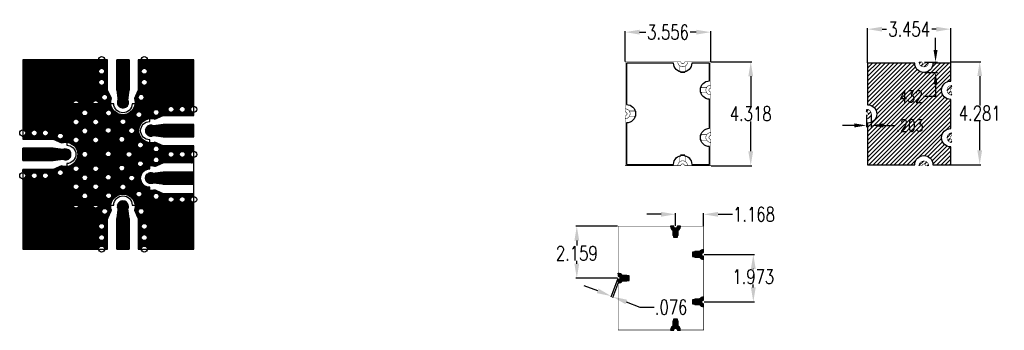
# Model space of a CAD drawing. Header units: inches. Extents: x 23.4 to 64.3, y 141.9 to 154.8.
import ezdxf

# ---------------------------------------------------------------- set-up
doc = ezdxf.new("R2010")
doc.units = ezdxf.units.IN
doc.header["$MEASUREMENT"] = 0
doc.header["$PDMODE"] = 35
for name, color, linetype in [('Board_Top_Metal', 92, 'Continuous'), ('BOTTOM SELECTIVE', 23, 'Continuous'), ('BOTTOM_SELECTIVE', 23, 'Continuous'), ('Ceramic', 4, 'Continuous'), ('ground', 5, 'Continuous'), ('Input_output', 2, 'Continuous'), ('Part', 23, 'Continuous'), ('Via', 4, 'Continuous')]:
    doc.layers.add(name, color=color, linetype=linetype)
doc.styles.add('ROMAND', font='romand', dxfattribs={"width": 0.75})
doc.dimstyles.get("Standard").update_dxf_attribs({"dimscale": 0.5, "dimtxt": 0.18, "dimasz": 0.18, "dimexe": 0.15, "dimexo": 0.06, "dimgap": 0.06, "dimtad": 0, "dimtih": 1, "dimtoh": 1, "dimdec": 3, "dimzin": 4, "dimdsep": 46, "dimtxsty": 'ROMAND', "dimcen": 0.005, "dimclrd": 256, "dimclre": 256, "dimclrt": 256, "dimadec": 3, "dimazin": 1, "dimtfac": 1, "dimtdec": 3, "dimtofl": 0, "dimtmove": 0, "dimatfit": 3, "dimfxl": 0.18, "dimtolj": 1, "dimtzin": 4, "dimlwd": -1, "dimarcsym": 0})
pattern_1 = [(45, (30.5853606, 145.264527), (-0.002245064, 0.002245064), [])]

# ---------------------------------------------------------------- blocks, each defined once
blk = doc.blocks.new('*D7')
at = {"layer": 'Defpoints', "color": 0, "ltscale": 0.1, "transparency": 16777216}
for p in [(52.09, 154.282), (48.534, 153.048), (52.09, 153.048)]:
    blk.add_point(p, dxfattribs=at)
at = {"layer": 'Via', "color": 0, "lineweight": -2, "ltscale": 0.1, "transparency": 16777216}
for p, q in [((48.534, 153.066), (48.534, 154.327)), ((52.09, 153.066), (52.09, 154.327))]:
    blk.add_line(p, q, dxfattribs=at)
at = {"layer": 'Via', "color": 251, "ltscale": 0.1, "transparency": 16777216}
for p, q in [((49.134, 154.282), (49.384, 154.282)), ((51.49, 154.282), (51.241, 154.282))]:
    blk.add_line(p, q, dxfattribs=at)
for points in [[(49.134, 154.382), (49.134, 154.182), (48.534, 154.282)], [(51.49, 154.382), (51.49, 154.182), (52.09, 154.282)]]:
    blk.add_solid(points, dxfattribs=at)
at = {"layer": 'Via', "color": 250, "ltscale": 0.1, "transparency": 16777216, "insert": (50.312, 154.282), "char_height": 0.6, "attachment_point": 5, "style": 'ROMAND'}
blk.add_mtext('\\A1;3.556', dxfattribs=at)
blk = doc.blocks.new('*D9')
at = {"layer": 'Defpoints', "color": 0, "ltscale": 0.1, "transparency": 16777216}
for p in [(52.09, 153.048), (52.09, 148.73), (53.753, 148.73)]:
    blk.add_point(p, dxfattribs=at)
at = {"layer": 'Via', "color": 251, "lineweight": -2, "ltscale": 0.1, "transparency": 16777216}
for p, q in [((52.108, 153.048), (53.798, 153.048)), ((52.108, 148.73), (53.798, 148.73))]:
    blk.add_line(p, q, dxfattribs=at)
at = {"layer": 'Via', "color": 7, "ltscale": 0.1, "transparency": 16777216}
for p, q in [((53.753, 152.448), (53.753, 151.207)), ((53.753, 149.33), (53.753, 150.571))]:
    blk.add_line(p, q, dxfattribs=at)
for points in [[(53.653, 152.448), (53.853, 152.448), (53.753, 153.048)], [(53.653, 149.33), (53.853, 149.33), (53.753, 148.73)]]:
    blk.add_solid(points, dxfattribs=at)
at = {"layer": 'Via', "color": 250, "ltscale": 0.1, "transparency": 16777216, "insert": (53.753, 150.889), "char_height": 0.6, "attachment_point": 5, "style": 'ROMAND'}
blk.add_mtext('\\A1;4.318', dxfattribs=at)
blk = doc.blocks.new('*D17')
at = {"layer": 'Defpoints', "color": 0, "ltscale": 0.1, "transparency": 16777216}
for p in [(62.069, 154.406), (58.614, 152.989), (62.069, 152.989)]:
    blk.add_point(p, dxfattribs=at)
at = {"layer": 'Via', "color": 251, "lineweight": -2, "ltscale": 0.1, "transparency": 16777216}
for p, q in [((58.614, 153.007), (58.614, 154.451)), ((62.069, 153.007), (62.069, 154.451))]:
    blk.add_line(p, q, dxfattribs=at)
at = {"layer": 'Via', "color": 7, "ltscale": 0.1, "transparency": 16777216}
for p, q in [((59.214, 154.406), (59.402, 154.406)), ((61.469, 154.406), (61.281, 154.406))]:
    blk.add_line(p, q, dxfattribs=at)
for points in [[(59.214, 154.506), (59.214, 154.306), (58.614, 154.406)], [(61.469, 154.506), (61.469, 154.306), (62.069, 154.406)]]:
    blk.add_solid(points, dxfattribs=at)
at = {"layer": 'Via', "color": 0, "ltscale": 0.1, "transparency": 16777216, "insert": (60.341, 154.406), "char_height": 0.6, "attachment_point": 5, "style": 'ROMAND'}
blk.add_mtext('\\A1;3.454', dxfattribs=at)
blk = doc.blocks.new('*D18')
at = {"layer": 'Defpoints', "color": 0, "ltscale": 0.1, "transparency": 16777216}
for p in [(62.069, 153.054), (62.069, 148.772), (63.276, 148.772)]:
    blk.add_point(p, dxfattribs=at)
at = {"layer": 'Via', "color": 251, "lineweight": -2, "ltscale": 0.1, "transparency": 16777216}
for p, q in [((62.087, 153.054), (63.321, 153.054)), ((62.087, 148.772), (63.321, 148.772))]:
    blk.add_line(p, q, dxfattribs=at)
at = {"layer": 'Via', "color": 7, "ltscale": 0.1, "transparency": 16777216}
for p, q in [((63.276, 152.454), (63.276, 151.231)), ((63.276, 149.372), (63.276, 150.595))]:
    blk.add_line(p, q, dxfattribs=at)
for points in [[(63.176, 152.454), (63.376, 152.454), (63.276, 153.054)], [(63.176, 149.372), (63.376, 149.372), (63.276, 148.772)]]:
    blk.add_solid(points, dxfattribs=at)
at = {"layer": 'Via', "color": 250, "ltscale": 0.1, "transparency": 16777216, "insert": (63.276, 150.913), "char_height": 0.6, "attachment_point": 5, "style": 'ROMAND'}
blk.add_mtext('\\A1;4.281', dxfattribs=at)
blk = doc.blocks.new('*D19')
at = {"layer": 'Defpoints', "color": 0, "ltscale": 0.1, "transparency": 16777216}
for p in [(60.952, 153.04), (60.952, 152.608), (61.44, 152.608)]:
    blk.add_point(p, dxfattribs=at)
at = {"layer": 'Via', "color": 251, "ltscale": 0.1, "transparency": 16777216}
for p, q in [((61.44, 153.54), (61.44, 154.04)), ((61.44, 152.108), (61.44, 151.608)), ((61.44, 151.608), (60.94, 151.608))]:
    blk.add_line(p, q, dxfattribs=at)
at = {"layer": 'Via', "color": 251, "lineweight": -2, "ltscale": 0.1, "transparency": 16777216}
for p, q in [((60.982, 153.04), (61.515, 153.04)), ((60.982, 152.608), (61.515, 152.608))]:
    blk.add_line(p, q, dxfattribs=at)
at = {"layer": 'Via', "color": 251, "ltscale": 0.1, "transparency": 16777216}
for points in [[(61.356, 153.54), (61.523, 153.54), (61.44, 153.04)], [(61.356, 152.108), (61.523, 152.108), (61.44, 152.608)]]:
    blk.add_solid(points, dxfattribs=at)
at = {"layer": 'Via', "color": 250, "ltscale": 0.1, "transparency": 16777216, "insert": (60.338, 151.608), "char_height": 0.5, "attachment_point": 5, "style": 'ROMAND'}
blk.add_mtext('\\A1;.432', dxfattribs=at)
blk = doc.blocks.new('*D20')
at = {"layer": 'Defpoints', "color": 0, "ltscale": 0.1, "transparency": 16777216}
for p in [(58.563, 150.881), (58.766, 150.886), (58.766, 150.405)]:
    blk.add_point(p, dxfattribs=at)
at = {"layer": 'Via', "color": 251, "lineweight": -2, "ltscale": 0.1, "transparency": 16777216}
for p, q in [((58.563, 150.851), (58.563, 150.33)), ((58.766, 150.856), (58.766, 150.33))]:
    blk.add_line(p, q, dxfattribs=at)
at = {"layer": 'Via', "color": 251, "ltscale": 0.1, "transparency": 16777216}
for p, q in [((58.063, 150.405), (57.563, 150.405)), ((59.266, 150.405), (59.766, 150.405))]:
    blk.add_line(p, q, dxfattribs=at)
for points in [[(58.063, 150.488), (58.063, 150.321), (58.563, 150.405)], [(59.266, 150.488), (59.266, 150.321), (58.766, 150.405)]]:
    blk.add_solid(points, dxfattribs=at)
at = {"layer": 'Via', "color": 250, "ltscale": 0.1, "transparency": 16777216, "insert": (60.368, 150.405), "char_height": 0.5, "attachment_point": 5, "style": 'ROMAND'}
blk.add_mtext('\\A1;.203', dxfattribs=at)
blk = doc.blocks.new('*D29')
at = {"layer": 'Defpoints', "color": 0, "ltscale": 0.1, "transparency": 16777216}
for p in [(48.237, 144.055), (48.308, 144.027), (48.019, 143.28)]:
    blk.add_point(p, dxfattribs=at)
at = {"layer": 'Via', "color": 250, "ltscale": 0.1, "transparency": 16777216}
for p, q in [((47.389, 143.525), (46.829, 143.741)), ((48.579, 143.064), (49.138, 142.847)), ((49.138, 142.847), (49.738, 142.847))]:
    blk.add_line(p, q, dxfattribs=at)
at = {"layer": 'Via', "color": 251, "lineweight": -2, "ltscale": 0.1, "transparency": 16777216}
for p, q in [((48.231, 144.038), (47.932, 143.266)), ((48.302, 144.01), (48.003, 143.238))]:
    blk.add_line(p, q, dxfattribs=at)
at = {"layer": 'Via', "color": 250, "ltscale": 0.1, "transparency": 16777216}
for points in [[(47.425, 143.618), (47.352, 143.431), (47.948, 143.308)], [(48.615, 143.157), (48.542, 142.97), (48.019, 143.28)]]:
    blk.add_solid(points, dxfattribs=at)
at = {"layer": 'Via', "color": 0, "ltscale": 0.1, "transparency": 16777216, "insert": (50.442, 142.847), "char_height": 0.6, "attachment_point": 5, "style": 'ROMAND'}
blk.add_mtext('\\A1;.076', dxfattribs=at)
blk = doc.blocks.new('*D31')
at = {"layer": 'Defpoints', "color": 0, "ltscale": 0.1, "transparency": 16777216}
for p in [(51.793, 146.708), (50.626, 146.214), (51.793, 146.214)]:
    blk.add_point(p, dxfattribs=at)
at = {"layer": 'Via', "color": 250, "ltscale": 0.1, "transparency": 16777216}
for p, q in [((50.026, 146.708), (49.426, 146.708)), ((52.393, 146.708), (52.993, 146.708))]:
    blk.add_line(p, q, dxfattribs=at)
at = {"layer": 'Via', "color": 251, "lineweight": -2, "ltscale": 0.1, "transparency": 16777216}
for p, q in [((50.626, 146.232), (50.626, 146.753)), ((51.793, 146.232), (51.793, 146.753))]:
    blk.add_line(p, q, dxfattribs=at)
at = {"layer": 'Via', "color": 250, "ltscale": 0.1, "transparency": 16777216}
for points in [[(50.026, 146.808), (50.026, 146.608), (50.626, 146.708)], [(52.393, 146.808), (52.393, 146.608), (51.793, 146.708)]]:
    blk.add_solid(points, dxfattribs=at)
at = {"layer": 'Via', "color": 0, "ltscale": 0.1, "transparency": 16777216, "insert": (53.89, 146.708), "char_height": 0.6, "attachment_point": 5, "style": 'ROMAND'}
blk.add_mtext('\\A1;1.168', dxfattribs=at)
blk = doc.blocks.new('*D32')
at = {"layer": 'Defpoints', "color": 0, "ltscale": 0.1, "transparency": 16777216}
for p in [(51.793, 145.041), (51.793, 143.068), (53.86, 143.068)]:
    blk.add_point(p, dxfattribs=at)
at = {"layer": 'Via', "color": 251, "lineweight": -2, "ltscale": 0.1, "transparency": 16777216}
for p, q in [((51.811, 145.041), (53.905, 145.041)), ((51.811, 143.068), (53.905, 143.068))]:
    blk.add_line(p, q, dxfattribs=at)
at = {"layer": 'Via', "color": 250, "ltscale": 0.1, "transparency": 16777216}
for p, q in [((53.86, 144.441), (53.86, 144.431)), ((53.86, 143.668), (53.86, 143.795))]:
    blk.add_line(p, q, dxfattribs=at)
for points in [[(53.76, 144.441), (53.96, 144.441), (53.86, 145.041)], [(53.76, 143.668), (53.96, 143.668), (53.86, 143.068)]]:
    blk.add_solid(points, dxfattribs=at)
at = {"layer": 'Via', "color": 0, "ltscale": 0.1, "transparency": 16777216, "insert": (53.86, 144.113), "char_height": 0.6, "attachment_point": 5, "style": 'ROMAND'}
blk.add_mtext('\\A1;1.973', dxfattribs=at)
blk = doc.blocks.new('*D33')
at = {"layer": 'Defpoints', "color": 0, "ltscale": 0.1, "transparency": 16777216}
for p in [(48.237, 146.214), (46.52, 144.055), (48.237, 144.055)]:
    blk.add_point(p, dxfattribs=at)
at = {"layer": 'Via', "color": 251, "lineweight": -2, "ltscale": 0.1, "transparency": 16777216}
for p, q in [((48.219, 146.214), (46.475, 146.214)), ((48.219, 144.055), (46.475, 144.055))]:
    blk.add_line(p, q, dxfattribs=at)
at = {"layer": 'Via', "color": 250, "ltscale": 0.1, "transparency": 16777216}
for p, q in [((46.52, 145.614), (46.52, 145.407)), ((46.52, 144.655), (46.52, 144.771))]:
    blk.add_line(p, q, dxfattribs=at)
for points in [[(46.42, 145.614), (46.62, 145.614), (46.52, 146.214)], [(46.42, 144.655), (46.62, 144.655), (46.52, 144.055)]]:
    blk.add_solid(points, dxfattribs=at)
at = {"layer": 'Via', "color": 0, "ltscale": 0.1, "transparency": 16777216, "insert": (46.52, 145.089), "char_height": 0.6, "attachment_point": 5, "style": 'ROMAND'}
blk.add_mtext('\\A1;2.159', dxfattribs=at)

msp = doc.modelspace()

# ---------------------------------------------------------------- hatches: boundary and pattern name
at = {"layer": 'Via', "ltscale": 0.1}
h = msp.add_hatch(dxfattribs=at)
h.set_pattern_fill('ANSI31', color=30, scale=0.0254)
h.set_pattern_definition(pattern_1)
h.paths.add_polyline_path([(24.7488, 148.9458), (25.152, 148.9966, 1.6403882), (25.152, 149.403), (24.7488, 149.4538), (23.4788, 149.4538), (23.4788, 148.9458)])
h.paths.add_polyline_path([(25.2568, 149.1236, 1), (25.2568, 149.276), (25.2568, 149.403, -1), (25.2568, 148.9966)], flags=16)
h.paths.add_polyline_path([(23.4788, 150.2158, -0.4142136), (23.6058, 150.0888, -0.4142136), (23.4788, 149.9618), (23.4788, 149.8348), (24.7488, 149.8348), (25.092, 149.6803, -0.1080336), (25.3076, 149.7052), (25.3076, 151.308), (25.5686, 151.308, -1), (25.8226, 151.308), (26.3875, 151.308, -1.0095088), (26.6415, 151.308), (27.1396, 151.308, -0.1080336), (27.1646, 151.5235), (27.0101, 151.8668), (27.0101, 153.1368), (23.4788, 153.1368)])
h.paths.add_polyline_path([(24.5477, 150.0888, -1), (24.2937, 150.0888, -1)], flags=16)
h.paths.add_polyline_path([(24.0837, 150.0888, -1), (23.8297, 150.0888, -1)], flags=16)
h.paths.add_polyline_path([(25.1695, 149.9583, -1), (24.9155, 149.9583, -1)], flags=16)
h.paths.add_polyline_path([(26.7596, 151.5731, -1), (27.0136, 151.5731, -1)], flags=16)
h.paths.add_polyline_path([(26.6291, 152.1949, -1), (26.8831, 152.1949, -1)], flags=16)
h.paths.add_polyline_path([(26.6291, 152.6588, -1), (26.8831, 152.6588, -1)], flags=16)
h.paths.add_polyline_path([(28.762, 151.308), (28.762, 150.6916, -0.1080258), (28.9775, 150.6667), (29.3207, 150.8212), (30.5907, 150.8212), (30.5907, 150.9482, -0.4142136), (30.4637, 151.0752, -0.4142136), (30.5907, 151.2022), (30.5907, 153.1368), (28.2801, 153.1368), (28.2801, 151.8668), (28.1256, 151.5235, -0.1080336), (28.1506, 151.308)])
h.paths.add_polyline_path([(28.4071, 152.1949, -1), (28.6611, 152.1949, -1)], flags=16)
h.paths.add_polyline_path([(29.7758, 151.0752, -1), (29.5218, 151.0752, -1)], flags=16)
h.paths.add_polyline_path([(28.4071, 152.6588, -1), (28.6611, 152.6588, -1)], flags=16)
h.paths.add_polyline_path([(28.5306, 151.5731, -1), (28.2766, 151.5731, -1)], flags=16)
h.paths.add_polyline_path([(30.2398, 151.0752, -1), (29.9858, 151.0752, -1)], flags=16)
h.paths.add_polyline_path([(29.154, 150.9447, -1), (28.9, 150.9447, -1)], flags=16)
h.paths.add_polyline_path([(27.8991, 153.1368), (27.3911, 153.1368), (27.3911, 151.8668), (27.4419, 151.4635, 1.6403882), (27.8483, 151.4635), (27.8991, 151.8668)])
h.paths.add_polyline_path([(27.7213, 151.3588), (27.8483, 151.3588, -1), (27.4419, 151.3588), (27.5689, 151.3588, 1)], flags=16)
h.paths.add_polyline_path([(27.3911, 145.2628), (27.8991, 145.2628), (27.8991, 146.5328), (27.8483, 146.9361, 1.6403882), (27.4419, 146.9361), (27.3911, 146.5328)])
h.paths.add_polyline_path([(27.4419, 147.0408, -1), (27.8483, 147.0408), (27.7213, 147.0408, 1), (27.5689, 147.0408)], flags=16)
h.paths.add_polyline_path([(25.3076, 147.0916), (25.3076, 148.6943, -0.1080336), (25.092, 148.7192), (24.7488, 148.5648), (23.4788, 148.5648), (23.4788, 148.4378, -0.4142136), (23.6058, 148.3108, -0.4142136), (23.4788, 148.1838), (23.4788, 145.2628), (26.6291, 145.2628, -1), (26.8831, 145.2628), (27.0101, 145.2628), (27.0101, 146.5328), (27.1646, 146.876, -0.1080336), (27.1396, 147.0916), (26.6415, 147.0916, -0.9905808), (26.3875, 147.0916), (25.8226, 147.0916, -1), (25.5686, 147.0916)])
h.paths.add_polyline_path([(26.8831, 146.2047, -1), (26.6291, 146.2047, -1)], flags=16)
h.paths.add_polyline_path([(26.8831, 145.7408, -1), (26.6291, 145.7408, -1)], flags=16)
h.paths.add_polyline_path([(26.7596, 146.8265, -1), (27.0136, 146.8265, -1)], flags=16)
h.paths.add_polyline_path([(24.2937, 148.3108, -1), (24.5477, 148.3108, -1)], flags=16)
h.paths.add_polyline_path([(24.9155, 148.4413, -1), (25.1695, 148.4413, -1)], flags=16)
h.paths.add_polyline_path([(23.8297, 148.3108, -1), (24.0837, 148.3108, -1)], flags=16)
h.paths.add_polyline_path([(29.3208, 148.4674), (28.9175, 148.4166, 1.6403882), (28.9175, 148.0102), (29.3208, 147.9594), (30.5907, 147.9594), (30.5907, 148.4674)])
h.paths.add_polyline_path([(28.8128, 148.2896, 1), (28.8128, 148.1372), (28.8128, 148.0102, -1), (28.8128, 148.4166)], flags=16)
h.paths.add_polyline_path([(30.5907, 149.9322), (30.5907, 150.4402), (29.3207, 150.4402), (28.9175, 150.3894, 1.6403882), (28.9175, 149.983), (29.3207, 149.9322)])
h.paths.add_polyline_path([(28.8128, 150.11), (28.8128, 149.983, -1), (28.8127, 150.3894), (28.8127, 150.2624, 1)], flags=16)
h.paths.add_polyline_path([(30.5907, 147.1974, -0.4141779), (30.4638, 147.3244, -0.4141779), (30.5907, 147.4514), (30.5907, 147.5784), (29.3208, 147.5784), (28.9775, 147.7329, -0.1080336), (28.762, 147.7079), (28.762, 147.0916), (28.1506, 147.0916, -0.1080336), (28.1256, 146.876), (28.2801, 146.5328), (28.2801, 145.2628), (28.4071, 145.2628, -1), (28.6611, 145.2628), (30.5907, 145.2628)])
h.paths.add_polyline_path([(29.5218, 147.3244, -1), (29.7758, 147.3244, -1)], flags=16)
h.paths.add_polyline_path([(29.9858, 147.3244, -1), (30.2398, 147.3244, -1)], flags=16)
h.paths.add_polyline_path([(28.9, 147.4549, -1), (29.154, 147.4549, -1)], flags=16)
h.paths.add_polyline_path([(28.6611, 146.2047, -1), (28.4071, 146.2047, -1)], flags=16)
h.paths.add_polyline_path([(28.2766, 146.8265, -1), (28.5306, 146.8265, -1)], flags=16)
h.paths.add_polyline_path([(28.6611, 145.7408, -1), (28.4071, 145.7408, -1)], flags=16)
h = msp.add_hatch(dxfattribs=at)
h.set_pattern_fill('ANSI31', color=256)
h.set_pattern_definition([(45, (-420.60332, 103.31597), (-0.088388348, 0.088388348), [])])
h.paths.add_polyline_path([(58.6142, 150.4995), (58.6142, 148.7723), (60.5707, 148.7723, -1), (61.3327, 148.7723), (62.0686, 148.7723), (62.0686, 149.5131, -1), (62.0686, 150.2751), (62.0686, 151.4859, -1), (62.0686, 152.2479), (62.0686, 152.9887), (61.3327, 152.9887, -1), (60.5707, 152.9887), (58.6142, 152.9887), (58.6142, 151.2615, -1)])
h.paths.add_polyline_path([(60.7485, 148.7215), (60.8755, 148.7215, -1), (61.0279, 148.7215), (61.1549, 148.7215, 1)])
h.paths.add_polyline_path([(62.1194, 149.6909), (62.1194, 149.8179, -1), (62.1194, 149.9703), (62.1194, 150.0973, 1)])
h.paths.add_polyline_path([(58.5634, 151.0837), (58.5634, 150.9567, -1), (58.5634, 150.8043), (58.5634, 150.6773, 1)])
h.paths.add_polyline_path([(60.8755, 153.0395), (60.7485, 153.0395, 1), (61.1549, 153.0395), (61.0279, 153.0395, -1)])
h.paths.add_polyline_path([(62.1194, 151.6637), (62.1194, 151.7907, -1), (62.1194, 151.9431), (62.1194, 152.0701, 1)])
h = msp.add_hatch(dxfattribs=at)
h.set_pattern_fill('ANSI31', color=256, scale=0.0254)
h.set_pattern_definition(pattern_1)
h.paths.add_polyline_path([(25.3076, 149.7052, -0.904534), (25.3076, 148.6943), (25.3076, 147.0916), (27.1396, 147.0916, -0.904534), (28.1506, 147.0916), (28.762, 147.0916), (28.762, 147.8324, -1), (28.762, 148.5944), (28.762, 149.6807, -0.9045618), (28.762, 150.6916), (28.762, 151.308), (28.1506, 151.308, -0.904534), (27.1396, 151.308), (25.3076, 151.308)])
h.paths.add_polyline_path([(25.8226, 149.7977, -1), (25.5686, 149.7977, -1)], flags=16)
h.paths.add_polyline_path([(25.934, 150.1717, -1), (26.188, 150.1717, -1)], flags=16)
h.paths.add_polyline_path([(25.5686, 150.5457, -1), (25.8226, 150.5457, -1)], flags=16)
h.paths.add_polyline_path([(26.188, 149.1999, -1), (25.934, 149.1999, -1)], flags=16)
h.paths.add_polyline_path([(26.6415, 149.7989, -1), (26.3875, 149.7989, -1)], flags=16)
h.paths.add_polyline_path([(25.8226, 148.6018, -1), (25.5686, 148.6018, -1)], flags=16)
h.paths.add_polyline_path([(25.934, 150.9268, -1), (26.188, 150.9268, -1)], flags=16)
h.paths.add_polyline_path([(26.3875, 150.5469, -1), (26.6415, 150.5469, -1)], flags=16)
h.paths.add_polyline_path([(26.6415, 148.603, -1), (26.3875, 148.603, -1)], flags=16)
h.paths.add_polyline_path([(26.9053, 150.1935, -1), (27.1593, 150.1935, -1)], flags=16)
h.paths.add_polyline_path([(27.1593, 149.2217, -1), (26.9053, 149.2217, -1)], flags=16)
h.paths.add_polyline_path([(26.188, 148.2279, -1), (25.934, 148.2279, -1)], flags=16)
h.paths.add_polyline_path([(26.9202, 150.9199, -1), (27.1742, 150.9199, -1)], flags=16)
h.paths.add_polyline_path([(25.8226, 147.8539, -1), (25.5686, 147.8539, -1)], flags=16)
h.paths.add_polyline_path([(27.7269, 149.8239, -1), (27.4729, 149.8239, -1)], flags=16)
h.paths.add_polyline_path([(27.1593, 148.2496, -1), (26.9053, 148.2496, -1)], flags=16)
h.paths.add_polyline_path([(26.6415, 147.8551, -1), (26.3875, 147.8551, -1)], flags=16)
h.paths.add_polyline_path([(27.5182, 150.5546, -1), (27.7722, 150.5546, -1)], flags=16)
h.paths.add_polyline_path([(26.188, 147.4727, -1), (25.934, 147.4727, -1)], flags=16)
h.paths.add_polyline_path([(27.7269, 148.628, -1), (27.4729, 148.628, -1)], flags=16)
h.paths.add_polyline_path([(28.0249, 149.1968, -1), (27.7709, 149.1968, -1)], flags=16)
h.paths.add_polyline_path([(27.8815, 150.1863, -1), (28.1355, 150.1863, -1)], flags=16)
h.paths.add_polyline_path([(27.1742, 147.4797, -1), (26.9202, 147.4797, -1)], flags=16)
h.paths.add_polyline_path([(28.5008, 149.5882, -1), (28.2468, 149.5882, -1)], flags=16)
h.paths.add_polyline_path([(27.772, 147.845, -1), (27.518, 147.845, -1)], flags=16)
h.paths.add_polyline_path([(28.1355, 148.2135, -1), (27.8815, 148.2135, -1)], flags=16)
h.paths.add_polyline_path([(28.1815, 150.852, -1), (28.4355, 150.852, -1)], flags=16)
h.paths.add_polyline_path([(28.5009, 148.8113, -1), (28.2469, 148.8113, -1)], flags=16)
h.paths.add_polyline_path([(28.4355, 147.5476, -1), (28.1815, 147.5476, -1)], flags=16)
h.paths.add_polyline_path([(25.2568, 149.1236), (25.2568, 148.9966, 1), (25.2568, 149.403), (25.2568, 149.276, -1)])
h.paths.add_polyline_path([(28.8127, 150.2624), (28.8127, 150.3894, 1), (28.8128, 149.983), (28.8128, 150.11, -1)])
h.paths.add_polyline_path([(28.8128, 148.0102), (28.8128, 148.1372, -1), (28.8128, 148.2896), (28.8128, 148.4166, 1)])
h.paths.add_polyline_path([(27.4419, 147.0408), (27.5689, 147.0408, -1), (27.7213, 147.0408), (27.8483, 147.0408, 1)])
h.paths.add_polyline_path([(27.5689, 151.3588), (27.4419, 151.3588, 1), (27.8483, 151.3588), (27.7213, 151.3588, -1)])
h = msp.add_hatch(dxfattribs=at)
h.set_pattern_fill('ANSI31', color=30, scale=0.0254)
h.set_pattern_definition(pattern_1)
h.paths.add_polyline_path([(30.5907, 149.3268), (30.5907, 149.5512), (29.3207, 149.5512), (28.9775, 149.7056, -0.1080258), (28.762, 149.6807), (28.762, 148.7188, -0.1080336), (28.9775, 148.6939), (29.3208, 148.8484), (30.5907, 148.8484), (30.5907, 149.0728, -0.4142136), (30.4637, 149.1998, -0.4142136)])
h.paths.add_polyline_path([(28.9, 149.4277, -1), (29.154, 149.4277, -1)], flags=16)
h.paths.add_polyline_path([(29.154, 148.9719, -1), (28.9, 148.9719, -1)], flags=16)
h.paths.add_polyline_path([(29.7758, 149.1998, -1), (29.5218, 149.1998, -1)], flags=16)
h.paths.add_polyline_path([(30.2398, 149.1998, -1), (29.9858, 149.1998, -1)], flags=16)
h = msp.add_hatch(dxfattribs=at)
h.set_pattern_fill('ANSI31', scale=0.1)
h.set_pattern_definition([(45, (-420.603318, 103.315971), (-0.00883883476, 0.00883883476), [])])
h.paths.add_polyline_path([(50.74, 146.0457, 0.2482676), (50.8289, 146.2137), (50.7019, 146.2137, -1.0002101), (50.5495, 146.2137), (50.4225, 146.2137, 0.2482676), (50.5114, 146.0457), (50.5114, 145.8454), (50.5368, 145.82), (50.5368, 145.7565), (50.7146, 145.7565), (50.7146, 145.82), (50.74, 145.8454)])
h.paths.add_polyline_path([(51.7934, 145.1173), (51.7934, 145.2443, 0.2482676), (51.6254, 145.1554), (51.4251, 145.1554), (51.3997, 145.13), (51.3362, 145.13), (51.3362, 144.9522), (51.3997, 144.9522), (51.4251, 144.9268), (51.6254, 144.9268, 0.2482676), (51.7934, 144.8379), (51.7934, 144.9649, -1)])
h.paths.add_polyline_path([(51.7934, 143.1445), (51.7934, 143.2715, 0.2482676), (51.6254, 143.1826), (51.4251, 143.1826), (51.3997, 143.1572), (51.3362, 143.1572), (51.3362, 142.9794), (51.3997, 142.9794), (51.4251, 142.954), (51.6254, 142.954, 0.2482676), (51.7934, 142.8651), (51.7934, 142.9921, -1)])
h.paths.add_polyline_path([(50.74, 142.0637), (50.74, 142.264), (50.7146, 142.2894), (50.7146, 142.3529), (50.5368, 142.3529), (50.5368, 142.2894), (50.5114, 142.264), (50.5114, 142.0637, 0.2482676), (50.4225, 141.8957), (50.5495, 141.8957, -1), (50.7019, 141.8957), (50.8289, 141.8957, 0.2482676)])
h.paths.add_polyline_path([(48.6946, 144.1563), (48.6311, 144.1563), (48.6057, 144.169), (48.4054, 144.169, 0.2482676), (48.2374, 144.2579), (48.2374, 144.1309, -1), (48.2374, 143.9785), (48.2374, 143.8515, 0.2482676), (48.4054, 143.9404), (48.6057, 143.9404), (48.6311, 143.9531), (48.6946, 143.9531)])

# ---------------------------------------------------------------- linework, layer by layer
at = {"layer": 'Board_Top_Metal', "ltscale": 0.1}
for points in [[(30.5907, 148.8484), (30.5907, 149.5512), (29.3207, 149.5512), (28.9775, 149.7056, -1.4), (28.9775, 150.6667), (29.3207, 150.8212), (30.5907, 150.8212), (30.5907, 153.1368), (28.2801, 153.1368), (28.2801, 151.8668), (28.1256, 151.5235, -1.4), (27.1646, 151.5235), (27.0101, 151.8668), (27.0101, 153.1368), (23.4788, 153.1368), (23.4788, 149.8348), (24.7488, 149.8348), (25.092, 149.6803, -1.4), (25.092, 148.7192), (24.7488, 148.5648), (23.4788, 148.5648), (23.4788, 145.2628), (27.0101, 145.2628), (27.0101, 146.5328), (27.1646, 146.876, -1.4), (28.1256, 146.876), (28.2801, 146.5328), (28.2801, 145.2628), (30.5907, 145.2628), (30.5907, 147.5784)], [(30.5907, 149.9322), (30.5907, 150.4402), (29.3207, 150.4402), (28.9175, 150.3894, 1.6403882), (28.9175, 149.983), (29.3207, 149.9322)], [(25.152, 149.403), (24.7488, 149.4538), (23.4788, 149.4538), (23.4788, 148.9458), (24.7488, 148.9458), (25.152, 148.9966, 1.6403882)], [(30.5908, 148.8484), (29.3208, 148.8484), (28.9775, 148.6939, 1.4), (28.9775, 147.7329), (29.3208, 147.5784), (30.5908, 147.5784)]]:
    msp.add_lwpolyline(points, format="xyb", close=True, dxfattribs=at)
for points in [[(27.3911, 151.8668), (27.4419, 151.4635, 1.6403882), (27.8483, 151.4635), (27.8991, 151.8668), (27.8991, 153.1368), (27.3911, 153.1368), (27.3911, 151.8668), (27.3911, 153.1368), (27.8991, 153.1368), (27.8991, 151.8668)], [(30.5908, 147.9594), (29.3208, 147.9594), (28.9175, 148.0102, -1.6403882), (28.9175, 148.4166), (29.3208, 148.4674), (30.5908, 148.4674)], [(27.8991, 146.5328), (27.8483, 146.9361, 1.6403882), (27.4419, 146.9361), (27.3911, 146.5328), (27.3911, 145.2628), (27.8991, 145.2628), (27.8991, 146.5328), (27.8991, 145.2628), (27.3911, 145.2628), (27.3911, 146.5328)]]:
    msp.add_lwpolyline(points, format="xyb", dxfattribs=at)
for points in [[(29.3207, 149.9322), (30.5907, 149.9322), (30.5907, 150.4402), (29.3207, 150.4402)], [(24.7488, 148.9458), (23.4788, 148.9458), (23.4788, 149.4538), (24.7488, 149.4538)], [(29.3208, 147.9594), (30.5908, 147.9594), (30.5908, 148.4674), (29.3208, 148.4674)], [(30.5907, 147.9594), (30.5907, 148.4674)]]:
    msp.add_lwpolyline(points, dxfattribs=at)
at = {"layer": 'BOTTOM SELECTIVE'}
for points in [[(27.7213, 151.3588, -1), (27.5689, 151.3588), (27.4419, 151.3588, 1), (27.8483, 151.3588), (27.7213, 151.3588)], [(28.8128, 150.11, -1), (28.8127, 150.2624), (28.8127, 150.3894, 1), (28.8128, 149.983), (28.8128, 150.11)], [(25.2568, 149.276, -1), (25.2568, 149.1236), (25.2568, 148.9966, 1), (25.2568, 149.403), (25.2568, 149.276)], [(28.8128, 148.1372, -1), (28.8128, 148.2896), (28.8128, 148.4166, 1), (28.8128, 148.0102), (28.8128, 148.1372)], [(27.5689, 147.0408, -1), (27.7213, 147.0408), (27.8483, 147.0408, 1), (27.4419, 147.0408), (27.5689, 147.0408)]]:
    msp.add_lwpolyline(points, format="xyb", close=True, dxfattribs=at)
at = {"layer": 'BOTTOM_SELECTIVE'}
for points in [[(52.0395, 152.9972), (51.3036, 152.9972, -1), (50.5416, 152.9972), (48.5851, 152.9972), (48.5851, 151.27, -1), (48.5851, 150.508), (48.5851, 148.7808), (50.5416, 148.7808, -1), (51.3036, 148.7808), (52.0395, 148.7808), (52.0395, 149.5216, -1), (52.0395, 150.2836), (52.0395, 151.4944, -1), (52.0395, 152.2564), (52.0395, 152.9972)], [(62.0686, 152.9887), (61.3327, 152.9887, -1), (60.5707, 152.9887), (58.6142, 152.9887), (58.6142, 151.2615, -1), (58.6142, 150.4995), (58.6142, 148.7723), (60.5707, 148.7723, -1), (61.3327, 148.7723), (62.0686, 148.7723), (62.0686, 149.5131, -1), (62.0686, 150.2751), (62.0686, 151.4859, -1), (62.0686, 152.2479), (62.0686, 152.9887)]]:
    msp.add_lwpolyline(points, format="xyb", close=True, dxfattribs=at)
at = {"layer": 'Ceramic', "const_width": 0.02}
for points in [[(50.8464, 148.73, -1), (50.9988, 148.73), (52.0903, 148.73), (52.0903, 149.8264, -1), (52.0903, 149.9788), (52.0903, 151.7992, -0.9997944), (52.0903, 151.9516), (52.0903, 153.048), (50.9988, 153.048, -1.0002101), (50.8464, 153.048), (48.5343, 153.048), (48.5343, 150.9652, -1), (48.5343, 150.8128), (48.5343, 148.73), (50.8464, 148.73)], [(50.5495, 141.8957, -1), (50.7019, 141.8957), (51.7934, 141.8957), (51.7934, 142.9921, -1), (51.7934, 143.1445), (51.7934, 144.9649, -0.9997944), (51.7933, 145.1173), (51.7934, 146.2137), (50.7019, 146.2137, -1.0002101), (50.5495, 146.2137), (48.2374, 146.2137), (48.2374, 144.1309, -1), (48.2374, 143.9785), (48.2374, 141.8957), (50.5495, 141.8957)]]:
    msp.add_lwpolyline(points, format="xyb", close=True, dxfattribs=at)
at = {"layer": 'ground', "lineweight": 20, "const_width": 0.02}
for points in [[(52.0395, 152.9972), (51.3036, 152.9972, -1), (50.5416, 152.9972), (48.5851, 152.9972), (48.5851, 151.27, -1), (48.5851, 150.508), (48.5851, 148.7808), (50.5416, 148.7808, -1), (51.3036, 148.7808), (52.0395, 148.7808), (52.0395, 149.5216, -1), (52.0395, 150.2836), (52.0395, 151.4944, -1), (52.0395, 152.2564), (52.0395, 152.9972)], [(50.9988, 153.048, -1), (50.8464, 153.048), (50.7194, 153.048, 1), (51.1258, 153.048), (50.9988, 153.048)], [(52.0903, 151.7992, -1), (52.0903, 151.9516), (52.0903, 152.0786, 1), (52.0903, 151.6722), (52.0903, 151.7992)], [(48.5343, 150.9652, -1), (48.5343, 150.8128), (48.5343, 150.6858, 1), (48.5343, 151.0922), (48.5343, 150.9652)], [(52.0903, 149.8264, -1), (52.0903, 149.9788), (52.0903, 150.1058, 1), (52.0903, 149.6994), (52.0903, 149.8264)], [(50.8464, 148.73, -1), (50.9988, 148.73), (51.1258, 148.73, 1), (50.7194, 148.73), (50.8464, 148.73)]]:
    msp.add_lwpolyline(points, format="xyb", close=True, dxfattribs=at)
at = {"layer": 'ground', "const_width": 0.02}
for points in [[(62.0686, 152.9887), (61.3327, 152.9887, -1), (60.5707, 152.9887), (58.6142, 152.9887), (58.6142, 151.2615, -1), (58.6142, 150.4995), (58.6142, 148.7723), (60.5707, 148.7723, -1), (61.3327, 148.7723), (62.0686, 148.7723), (62.0686, 149.5131, -1), (62.0686, 150.2751), (62.0686, 151.4859, -1), (62.0686, 152.2479), (62.0686, 152.9887)], [(61.0279, 153.0395, -1), (60.8755, 153.0395), (60.7485, 153.0395, 1), (61.1549, 153.0395), (61.0279, 153.0395)], [(62.1194, 151.7907, -1), (62.1194, 151.9431), (62.1194, 152.0701, 1), (62.1194, 151.6637), (62.1194, 151.7907)], [(58.5634, 150.9567, -1), (58.5634, 150.8043), (58.5634, 150.6773, 1), (58.5634, 151.0837), (58.5634, 150.9567)], [(62.1194, 149.8179, -1), (62.1194, 149.9703), (62.1194, 150.0973, 1), (62.1194, 149.6909), (62.1194, 149.8179)], [(60.8755, 148.7215, -1), (61.0279, 148.7215), (61.1549, 148.7215, 1), (60.7485, 148.7215), (60.8755, 148.7215)]]:
    msp.add_lwpolyline(points, format="xyb", close=True, dxfattribs=at)
at = {"layer": 'Input_output', "lineweight": 200, "const_width": 0.02, "flags": 128}
for points in [[(51.0115, 152.5908), (51.0115, 152.6543), (51.0369, 152.6797), (51.0369, 152.88, 0.2482676), (51.1258, 153.048), (50.9988, 153.048, -1.0002101), (50.8464, 153.048), (50.7194, 153.048, 0.2482676), (50.8083, 152.88), (50.8083, 152.6797), (50.8337, 152.6543), (50.8337, 152.5908)], [(51.6331, 151.7865), (51.6966, 151.7865), (51.722, 151.7611), (51.9223, 151.7611, 0.2482676), (52.0903, 151.6722), (52.0903, 151.7992, -1), (52.0903, 151.9516), (52.0903, 152.0786, 0.2482676), (51.9223, 151.9897), (51.722, 151.9897), (51.6966, 151.9643), (51.6331, 151.9643)], [(48.9915, 150.9906), (48.928, 150.9906), (48.9026, 151.0033), (48.7023, 151.0033, 0.2482676), (48.5343, 151.0922), (48.5343, 150.9652, -1), (48.5343, 150.8128), (48.5343, 150.6858, 0.2482676), (48.7023, 150.7747), (48.9026, 150.7747), (48.928, 150.7874), (48.9915, 150.7874)], [(51.6331, 149.8137), (51.6966, 149.8137), (51.722, 149.7883), (51.9223, 149.7883, 0.2482676), (52.0903, 149.6994), (52.0903, 149.8264, -1), (52.0903, 149.9788), (52.0903, 150.1058, 0.2482676), (51.9223, 150.0169), (51.722, 150.0169), (51.6966, 149.9915), (51.6331, 149.9915)], [(50.8337, 149.1872), (50.8337, 149.1237), (50.8083, 149.0983), (50.8083, 148.898, 0.2482676), (50.7194, 148.73), (50.8464, 148.73, -1), (50.9988, 148.73), (50.9988, 148.73), (51.1258, 148.73, 0.2482676), (51.0369, 148.898), (51.0369, 149.0983), (51.0115, 149.1237), (51.0115, 149.1872)]]:
    msp.add_lwpolyline(points, format="xyb", close=True, dxfattribs=at)
at = {"layer": 'Input_output'}
for points in [[(50.7146, 145.7565), (50.7146, 145.82), (50.74, 145.8454), (50.74, 146.0457, 0.2482676), (50.8289, 146.2137), (50.7019, 146.2137, -1.0002101), (50.5495, 146.2137), (50.4225, 146.2137, 0.2482676), (50.5114, 146.0457), (50.5114, 145.8454), (50.5368, 145.82), (50.5368, 145.7565)], [(51.3362, 144.9522), (51.3997, 144.9522), (51.4251, 144.9268), (51.6254, 144.9268, 0.2482676), (51.7934, 144.8379), (51.7934, 144.9649, -1), (51.7934, 145.1173), (51.7934, 145.2443, 0.2482676), (51.6254, 145.1554), (51.4251, 145.1554), (51.3997, 145.13), (51.3362, 145.13)], [(48.6946, 144.1563), (48.6311, 144.1563), (48.6057, 144.169), (48.4054, 144.169, 0.2482676), (48.2374, 144.2579), (48.2374, 144.1309, -1), (48.2374, 143.9785), (48.2374, 143.8515, 0.2482676), (48.4054, 143.9404), (48.6057, 143.9404), (48.6311, 143.9531), (48.6946, 143.9531)], [(51.3362, 142.9794), (51.3997, 142.9794), (51.4251, 142.954), (51.6254, 142.954, 0.2482676), (51.7934, 142.8651), (51.7934, 142.9921, -1), (51.7934, 143.1445), (51.7934, 143.2715, 0.2482676), (51.6254, 143.1826), (51.4251, 143.1826), (51.3997, 143.1572), (51.3362, 143.1572)], [(50.5368, 142.3529), (50.5368, 142.2894), (50.5114, 142.264), (50.5114, 142.0637, 0.2482676), (50.4225, 141.8957), (50.5495, 141.8957, -1), (50.7019, 141.8957), (50.7019, 141.8957), (50.8289, 141.8957, 0.2482676), (50.74, 142.0637), (50.74, 142.264), (50.7146, 142.2894), (50.7146, 142.3529)]]:
    msp.add_lwpolyline(points, format="xyb", close=True, dxfattribs=at)
at = {"layer": 'Part'}
msp.add_lwpolyline([(28.762, 151.308), (28.0261, 151.308, -1), (27.2641, 151.308), (25.3076, 151.308), (25.3076, 149.5808, -1), (25.3076, 148.8188), (25.3076, 147.0916), (27.2641, 147.0916, -1), (28.0261, 147.0916), (28.762, 147.0916), (28.762, 147.8324, -1), (28.762, 148.5944), (28.762, 149.8052, -1), (28.762, 150.5672), (28.762, 151.308)], format="xyb", close=True, dxfattribs=at)
at = {"layer": 'Via', "ltscale": 0.1}
for centre in [(26.7561, 153.1368), (28.5341, 153.1368), (26.7561, 152.6588), (28.5341, 152.6588), (26.7561, 152.1949), (28.5341, 152.1949), (26.8866, 151.5731), (28.4036, 151.5731), (25.6956, 151.308), (26.5145, 151.3092), (29.6488, 151.0752), (30.1128, 151.0752), (30.5907, 151.0752), (26.061, 150.9268), (27.0472, 150.9199), (28.3085, 150.852), (29.027, 150.9447), (25.6956, 150.5457), (26.061, 150.1717), (26.5145, 150.5469), (27.0323, 150.1935), (27.6452, 150.5546), (28.0085, 150.1863), (23.4788, 150.0888), (23.9567, 150.0888), (24.4207, 150.0888), (25.0425, 149.9583), (25.6956, 149.7977), (26.5145, 149.7989), (27.5999, 149.8239), (28.3738, 149.5882), (29.027, 149.4277), (26.061, 149.1999), (27.0323, 149.2217), (27.8979, 149.1968), (29.027, 148.9719), (29.6488, 149.1998), (30.1128, 149.1998), (30.5907, 149.1998), (25.6956, 148.6018), (26.5145, 148.603), (27.5999, 148.628), (28.3739, 148.8113), (23.4788, 148.3108), (23.9567, 148.3108), (24.4207, 148.3108), (25.0425, 148.4413), (26.061, 148.2279), (27.0323, 148.2496), (28.0085, 148.2135), (25.6956, 147.8539), (26.5145, 147.8551), (27.645, 147.845), (26.061, 147.4727), (27.0472, 147.4797), (28.3085, 147.5476), (29.027, 147.4549), (29.6488, 147.3244), (30.1128, 147.3244), (30.5908, 147.3244), (25.6956, 147.0916), (26.5145, 147.0928), (26.8866, 146.8265), (28.4036, 146.8265), (26.7561, 146.2047), (28.5341, 146.2047), (26.7561, 145.7408), (28.5341, 145.7408), (26.7561, 145.2628), (28.5341, 145.2628)]:
    msp.add_circle(centre, 0.127, dxfattribs=at)

# ---------------------------------------------------------------- dimensions: what is measured, and where the dimension line sits
at = {"layer": 'Via', "color": 251, "ltscale": 0.1}
dim = msp.add_linear_dim(base=(62.0686, 154.4063), p1=(58.6142, 152.9887), p2=(62.0686, 152.9887), dimstyle='Standard', override={"dimscale": 0.3, "dimtxt": 2, "dimasz": 2, "dimclrd": 7, "dimclre": 251, "dimclrt": 0}, dxfattribs=at)
dim.commit()
dim.dimension.update_dxf_attribs({"geometry": '*D17', "text_midpoint": (60.3414, 154.4063), "dimtype": 160})
for p1, p2, distance, override, picture, middle in [((48.5343, 153.048), (52.0903, 153.0479), 1.2342, {"dimscale": 0.3, "dimtxt": 2, "dimasz": 2, "dimclrd": 251, "dimclre": 0, "dimclrt": 250, "dimtofl": 1, "dimtfill": 0, "dimtfillclr": 250}, '*D7', (50.3123, 154.2822)), ((52.0903, 153.0479), (52.0903, 148.73), 1.6625, {"dimscale": 0.3, "dimtxt": 2, "dimasz": 2, "dimclrd": 7, "dimclre": 251, "dimclrt": 250, "dimtofl": 1, "dimtfill": 0, "dimtfillclr": 250}, '*D9', (53.7528, 150.889)), ((62.0686, 153.0537), (62.0686, 148.7723), 1.2075, {"dimscale": 0.3, "dimtxt": 2, "dimasz": 2, "dimclrd": 7, "dimclre": 251, "dimclrt": 250}, '*D18', (63.2761, 150.913))]:
    dim = msp.add_aligned_dim(p1=p1, p2=p2, distance=distance, dimstyle='Standard', override=override, dxfattribs=at)
    dim.commit()
    dim.dimension.update_dxf_attribs({"geometry": picture, "text_midpoint": middle})
dim = msp.add_linear_dim(base=(61.4396, 152.6077), p1=(60.9517, 153.0395), p2=(60.9517, 152.6077), angle=90, dimstyle='Standard', override={"dimtxt": 1, "dimasz": 1, "dimclrd": 251, "dimclre": 251, "dimclrt": 250}, dxfattribs=at)
dim.commit()
dim.dimension.update_dxf_attribs({"geometry": '*D19', "text_midpoint": (60.3381, 151.6077)})
dim = msp.add_linear_dim(base=(58.7665, 150.4046), p1=(58.5634, 150.8805), p2=(58.7665, 150.8863), dimstyle='Standard', override={"dimtxt": 1, "dimasz": 1, "dimclrd": 251, "dimclre": 251, "dimclrt": 250}, dxfattribs=at)
dim.commit()
dim.dimension.update_dxf_attribs({"geometry": '*D20', "text_midpoint": (60.3679, 150.4046)})
at = {"layer": 'Via', "color": 250, "ltscale": 0.1}
dim = msp.add_linear_dim(base=(51.7934, 146.7083), p1=(50.6257, 146.2136), p2=(51.7934, 146.2137), dimstyle='Standard', override={"dimscale": 0.3, "dimtxt": 2, "dimasz": 2, "dimclrd": 250, "dimclre": 251, "dimclrt": 0}, dxfattribs=at)
dim.commit()
dim.dimension.update_dxf_attribs({"geometry": '*D31', "text_midpoint": (53.8899, 146.7083)})
for base, p1, p2, picture, middle in [((46.5203, 144.0547), (48.2374, 146.2137), (48.2374, 144.0547), '*D33', (46.5203, 145.0888)), ((53.86, 143.0683), (51.7934, 145.0411), (51.7934, 143.0683), '*D32', (53.86, 144.1131))]:
    dim = msp.add_linear_dim(base=base, p1=p1, p2=p2, angle=90, dimstyle='Standard', override={"dimscale": 0.3, "dimtxt": 2, "dimasz": 2, "dimclrd": 250, "dimclre": 251, "dimclrt": 0}, dxfattribs=at)
    dim.commit()
    dim.dimension.update_dxf_attribs({"geometry": picture, "text_midpoint": middle, "dimtype": 160})
dim = msp.add_aligned_dim(p1=(48.2374, 144.0547), p2=(48.3084, 144.0271), distance=-0.8008, dimstyle='Standard', override={"dimscale": 0.3, "dimtxt": 2, "dimasz": 2, "dimclrd": 250, "dimclre": 251, "dimclrt": 0}, dxfattribs=at)
dim.commit()
dim.dimension.update_dxf_attribs({"geometry": '*D29', "text_midpoint": (50.4418, 142.8469)})

doc.saveas('drawing.dxf')
